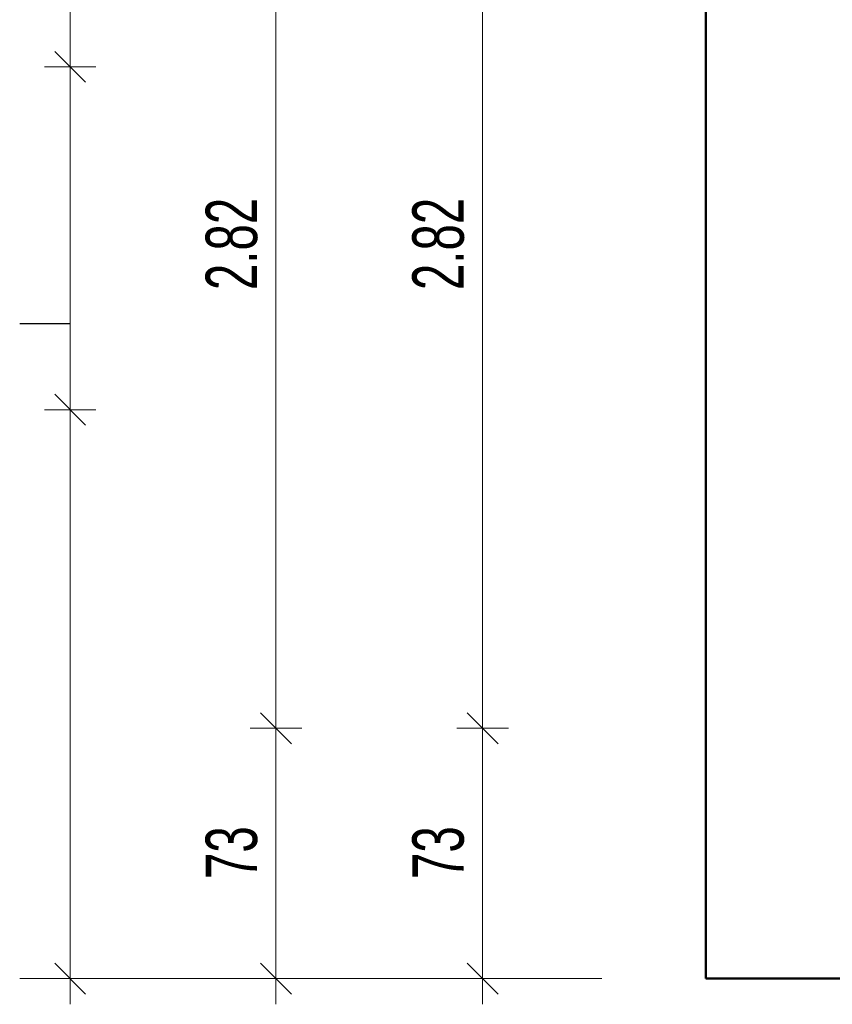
# Model space of a CAD drawing. Extents: x -459 to 541, y -543 to 550.
# Tile 166 of 256: x -169 to -122, y 241 to 298. Entities that reach past the tile are written whole.
import ezdxf
from ezdxf.lldxf.tags import DXFTag

# ---------------------------------------------------------------- set-up
doc = ezdxf.new("R2010")
doc.units = 0
doc.layers.get('0').update_dxf_attribs({"lineweight": 35})
doc.layers.add('5_UG-TEXT-MASS', color=7, linetype='Continuous', lineweight=25)
doc.layers.add('X_Geometrie-A07ALAR31N', color=3, linetype='Continuous', lineweight=50, true_color=0x00ff00)
doc.styles.get("Standard").update_dxf_attribs({"font": 'arial.ttf'})
tags = doc.linetypes.add('STRICHPUNKT2_S5', pattern=[0.01, 0.008, -0.001, 0, -0.001]).pattern_tags.tags
tags[10:11] = [DXFTag(74, 4), DXFTag(75, 0), DXFTag(340, '0'), DXFTag(46, 1.0), DXFTag(50, 0.0), DXFTag(44, 0.0), DXFTag(45, 0.0)]
tags[8:9] = [DXFTag(74, 4), DXFTag(75, 0), DXFTag(340, '0'), DXFTag(46, 1.0), DXFTag(50, 0.0), DXFTag(44, 0.0), DXFTag(45, 0.0)]
tags[6:7] = [DXFTag(74, 4), DXFTag(75, 0), DXFTag(340, '0'), DXFTag(46, 1.0), DXFTag(50, 0.0), DXFTag(44, 0.0), DXFTag(45, 0.0)]
tags[4:5] = [DXFTag(74, 4), DXFTag(75, 0), DXFTag(340, '0'), DXFTag(46, 1.0), DXFTag(50, 0.0), DXFTag(44, 0.0), DXFTag(45, 0.0)]

# ---------------------------------------------------------------- blocks, each defined once
blk = doc.blocks.new('Referenz-A07ALAR41N', base_point=(-170.808, 0))
at = {"layer": '5_UG-TEXT-MASS', "color": 0, "lineweight": 13}
for p, q in [((-166.178, 295.627), (-166.178, 333.648)), ((-154.178, 257.055), (-154.178, 313.455)), ((-142.128, 257.055), (-142.128, 313.455)), ((-165.278, 294.727), (-167.077, 296.527)), ((-166.178, 295.627), (-167.678, 295.627)), ((-166.178, 295.627), (-164.678, 295.627)), ((-166.178, 275.634), (-166.178, 295.627)), ((-165.278, 274.734), (-167.077, 276.534)), ((-166.178, 275.634), (-167.678, 275.634)), ((-166.178, 275.634), (-164.678, 275.634)), ((-166.178, 270.535), (-166.178, 275.634)), ((-166.178, 254.463), (-166.178, 270.535)), ((-153.278, 256.155), (-155.077, 257.955)), ((-141.228, 256.155), (-143.028, 257.955)), ((-154.178, 257.055), (-155.678, 257.055)), ((-154.178, 257.055), (-152.678, 257.055)), ((-154.178, 246.342), (-154.178, 257.055)), ((-142.128, 257.055), (-143.628, 257.055)), ((-142.128, 257.055), (-140.628, 257.055)), ((-142.128, 246.332), (-142.128, 257.055)), ((-166.178, 242.455), (-166.178, 254.463)), ((-154.178, 242.455), (-154.178, 246.342)), ((-142.128, 242.455), (-142.128, 246.332)), ((-165.278, 241.555), (-167.077, 243.355)), ((-153.278, 241.555), (-155.077, 243.355)), ((-141.228, 241.555), (-143.028, 243.355)), ((-169.121, 242.455), (-135.178, 242.455)), ((-166.178, 242.455), (-167.678, 242.455)), ((-166.178, 242.455), (-164.678, 242.455)), ((-166.178, 242.455), (-166.178, 240.955)), ((-154.178, 242.455), (-155.678, 242.455)), ((-154.178, 242.455), (-152.678, 242.455)), ((-154.178, 242.455), (-154.178, 240.955)), ((-142.128, 242.455), (-143.628, 242.455)), ((-142.128, 242.455), (-140.628, 242.455)), ((-142.128, 242.455), (-142.128, 240.955))]:
    blk.add_line(p, q, dxfattribs=at)
at = {"layer": '5_UG-TEXT-MASS', "color": 0, "linetype": 'STRICHPUNKT2_S5', "lineweight": -2, "ltscale": 0.25}
blk.add_line((-169.121, 280.655), (-166.215, 280.655), dxfattribs=at)
at = {"layer": 'X_Geometrie-A07ALAR31N', "color": 0, "linetype": 'Continuous', "ltscale": 0.5}
for p, q in [((-129.113, 330.513), (-129.113, 242.455)), ((-129.113, 242.455), (-76.442, 242.455))]:
    blk.add_line(p, q, dxfattribs=at)
at = {"layer": '5_UG-TEXT-MASS', "color": 0, "lineweight": -2, "char_height": 3, "attachment_point": 1, "rotation": 90}
for s, insert in [('{\\W0.66;\\fArial;2.82}', (-158.277, 282.609)), ('{\\W0.66;\\fArial;2.82}', (-146.227, 282.609)), ('{\\W0.66;\\fArial;73}', (-158.279, 248.264)), ('{\\W0.66;\\fArial;73}', (-146.229, 248.264))]:
    blk.add_mtext(s, dxfattribs=dict(at, insert=insert))

msp = doc.modelspace()

# ---------------------------------------------------------------- block references
at = {"color": 251, "lineweight": 25, "ltscale": 0.25, "true_color": 0x585858}
msp.add_blockref('Referenz-A07ALAR41N', (-170.808, 0), dxfattribs=at)

doc.saveas('drawing.dxf')
